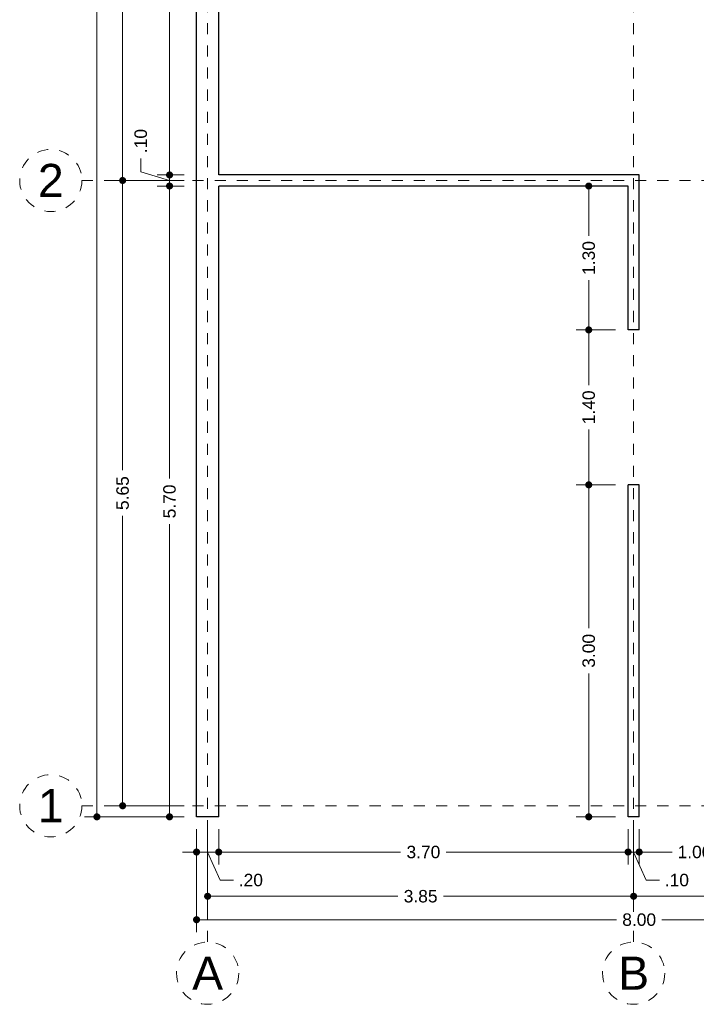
# Model space of a CAD drawing. Header units: millimetres. Extents: x 2563.2 to 2573.6, y 873.8 to 891.6.
# Tile 1 of 4: x 2563.2 to 2569.3, y 873.8 to 882.7. Entities that reach past the tile are written whole.
import ezdxf
from ezdxf.enums import TextEntityAlignment as Align

# ---------------------------------------------------------------- set-up
doc = ezdxf.new("R2010")
doc.units = ezdxf.units.MM
doc.header["$LTSCALE"] = 0.001
doc.linetypes.add('CENTER2', pattern=[28.575, 19.05, -3.175, 3.175, -3.175])
for name, color, linetype, lineweight in [('Cotas', 7, 'Continuous', 18), ('Ejes', 7, 'CENTER2', 5), ('Muros', 7, 'Continuous', 30)]:
    doc.layers.add(name, color=color, linetype=linetype, lineweight=lineweight)
doc.styles.get("Standard").update_dxf_attribs({"font": 'arial.ttf'})
doc.dimstyles.new('1-75', dxfattribs={"dimscale": 75, "dimtxt": 0.0015, "dimasz": 0.00085, "dimexe": 0.0015, "dimexo": 0.0015, "dimgap": 0.0008, "dimtad": 0, "dimzin": 4, "dimdsep": 46, "dimtxsty": 'Standard', "dimblk": 'DOT', "dimcen": 0.0009, "dimclrd": 256, "dimclre": 256, "dimclrt": 256, "dimadec": 0, "dimazin": 0, "dimtfac": 1, "dimtofl": 0, "dimtmove": 1, "dimatfit": 2, "dimfxl": 0.0015, "dimtfill": 1, "dimtolj": 1, "dimtzin": 4, "dimlwd": -1, "dimlwe": -1, "dimarcsym": 0})

# ---------------------------------------------------------------- blocks, each defined once
blk = doc.blocks.new('_DOT')
at = {"color": 0, "linetype": 'ByBlock'}
blk.add_line((-0.5, 0), (-1, 0), dxfattribs=at)
at = {"color": 0, "linetype": 'ByBlock', "const_width": 0.5}
blk.add_lwpolyline([(-0.25, 0, 1), (0.25, 0, 1)], format="xyb", close=True, dxfattribs=at)
blk = doc.blocks.new('*D3')
at = {"layer": 'Cotas', "transparency": 16777216}
for p, q in [((2564.7082, 891.1398), (2563.8077, 891.1398)), ((2563.9202, 891.076), (2563.9202, 883.5841)), ((2563.9202, 875.6035), (2563.9202, 883.0955)), ((2564.7082, 875.5398), (2563.8077, 875.5398))]:
    blk.add_line(p, q, dxfattribs=at)
at = {"layer": 'Defpoints', "color": 0, "transparency": 16777216}
for p in [(2564.8207, 891.1398), (2563.9202, 875.5398), (2564.8207, 875.5398)]:
    blk.add_point(p, dxfattribs=at)
at = {"layer": 'Cotas', "transparency": 16777216, "xscale": 0.06375, "yscale": 0.06375, "zscale": 0.06375}
for p, rotation in [((2563.9202, 891.1398), 90), ((2563.9202, 875.5398), 270)]:
    blk.add_blockref('_DOT', p, dxfattribs=dict(at, rotation=rotation))
at = {"layer": 'Cotas', "transparency": 16777216, "insert": (2563.9202, 883.3398), "char_height": 0.1125, "attachment_point": 5, "rotation": 90, "bg_fill": 3, "box_fill_scale": 1.1, "bg_fill_color": 256, "bg_fill_true_color": 13158600, "bg_fill_transparency": 0}
blk.add_mtext('\\A1;15.60', dxfattribs=at)
blk = doc.blocks.new('*D4')
at = {"layer": 'Cotas', "transparency": 16777216}
for p, q in [((2564.7082, 881.2898), (2564.0401, 881.2898)), ((2564.1526, 881.226), (2564.1526, 878.6713)), ((2564.1526, 875.7035), (2564.1526, 878.2583)), ((2564.7082, 875.6398), (2564.0401, 875.6398))]:
    blk.add_line(p, q, dxfattribs=at)
at = {"layer": 'Defpoints', "color": 0, "transparency": 16777216}
for p in [(2564.1526, 881.2898), (2564.8207, 881.2898), (2564.8207, 875.6398)]:
    blk.add_point(p, dxfattribs=at)
at = {"layer": 'Cotas', "transparency": 16777216, "xscale": 0.06375, "yscale": 0.06375, "zscale": 0.06375}
for p, rotation in [((2564.1526, 881.2898), 90), ((2564.1526, 875.6398), 270)]:
    blk.add_blockref('_DOT', p, dxfattribs=dict(at, rotation=rotation))
at = {"layer": 'Cotas', "transparency": 16777216, "insert": (2564.1526, 878.4648), "char_height": 0.1125, "attachment_point": 5, "rotation": 90, "bg_fill": 3, "box_fill_scale": 1.1, "bg_fill_color": 256, "bg_fill_true_color": 13158600, "bg_fill_transparency": 0}
blk.add_mtext('\\A1;5.65', dxfattribs=at)
blk = doc.blocks.new('*D5')
at = {"layer": 'Cotas', "transparency": 16777216}
for p, q in [((2564.7082, 884.8898), (2564.0401, 884.8898)), ((2564.1526, 884.826), (2564.1526, 883.2957)), ((2564.1526, 881.3535), (2564.1526, 882.8839)), ((2564.7082, 881.2898), (2564.0401, 881.2898))]:
    blk.add_line(p, q, dxfattribs=at)
at = {"layer": 'Defpoints', "color": 0, "transparency": 16777216}
for p in [(2564.1526, 884.8898), (2564.8207, 884.8898), (2564.8207, 881.2898)]:
    blk.add_point(p, dxfattribs=at)
at = {"layer": 'Cotas', "transparency": 16777216, "xscale": 0.06375, "yscale": 0.06375, "zscale": 0.06375}
for p, rotation in [((2564.1526, 884.8898), 90), ((2564.1526, 881.2898), 270)]:
    blk.add_blockref('_DOT', p, dxfattribs=dict(at, rotation=rotation))
at = {"layer": 'Cotas', "transparency": 16777216, "insert": (2564.1526, 883.0898), "char_height": 0.1125, "attachment_point": 5, "rotation": 90, "bg_fill": 3, "box_fill_scale": 1.1, "bg_fill_color": 256, "bg_fill_true_color": 13158600, "bg_fill_transparency": 0}
blk.add_mtext('\\A1;3.60', dxfattribs=at)
blk = doc.blocks.new('*D7')
at = {"layer": 'Cotas', "transparency": 16777216}
for p, q in [((2564.8207, 875.4273), (2564.8207, 874.4976)), ((2572.8207, 875.4273), (2572.8207, 874.4976)), ((2564.8845, 874.6101), (2568.6147, 874.6101)), ((2572.757, 874.6101), (2569.0267, 874.6101))]:
    blk.add_line(p, q, dxfattribs=at)
at = {"layer": 'Defpoints', "color": 0, "transparency": 16777216}
for p in [(2564.8207, 875.5398), (2572.8207, 875.5398), (2572.8207, 874.6101)]:
    blk.add_point(p, dxfattribs=at)
at = {"layer": 'Cotas', "transparency": 16777216, "xscale": 0.06375, "yscale": 0.06375, "zscale": 0.06375, "rotation": 180}
blk.add_blockref('_DOT', (2564.8207, 874.6101), dxfattribs=at)
at = {"layer": 'Cotas', "transparency": 16777216, "xscale": 0.06375, "yscale": 0.06375, "zscale": 0.06375}
blk.add_blockref('_DOT', (2572.8207, 874.6101), dxfattribs=at)
at = {"layer": 'Cotas', "transparency": 16777216, "insert": (2568.8207, 874.6101), "char_height": 0.1125, "attachment_point": 5, "bg_fill": 3, "box_fill_scale": 1.1, "bg_fill_color": 256, "bg_fill_true_color": 13158600, "bg_fill_transparency": 0}
blk.add_mtext('\\A1;8.00', dxfattribs=at)
blk = doc.blocks.new('*D8')
at = {"layer": 'Cotas', "transparency": 16777216}
for p, q in [((2564.9207, 875.4273), (2564.9207, 874.7094)), ((2568.7707, 875.4273), (2568.7707, 874.7094)), ((2564.9845, 874.8219), (2566.6392, 874.8219)), ((2568.707, 874.8219), (2567.0522, 874.8219))]:
    blk.add_line(p, q, dxfattribs=at)
at = {"layer": 'Defpoints', "color": 0, "transparency": 16777216}
for p in [(2564.9207, 875.5398), (2568.7707, 875.5398), (2568.7707, 874.8219)]:
    blk.add_point(p, dxfattribs=at)
at = {"layer": 'Cotas', "transparency": 16777216, "xscale": 0.06375, "yscale": 0.06375, "zscale": 0.06375, "rotation": 180}
blk.add_blockref('_DOT', (2564.9207, 874.8219), dxfattribs=at)
at = {"layer": 'Cotas', "transparency": 16777216, "xscale": 0.06375, "yscale": 0.06375, "zscale": 0.06375}
blk.add_blockref('_DOT', (2568.7707, 874.8219), dxfattribs=at)
at = {"layer": 'Cotas', "transparency": 16777216, "insert": (2566.8457, 874.8219), "char_height": 0.1125, "attachment_point": 5, "bg_fill": 3, "box_fill_scale": 1.1, "bg_fill_color": 256, "bg_fill_true_color": 13158600, "bg_fill_transparency": 0}
blk.add_mtext('\\A1;3.85', dxfattribs=at)
blk = doc.blocks.new('*D9')
at = {"layer": 'Cotas', "transparency": 16777216}
for p, q in [((2568.7707, 875.4273), (2568.7707, 874.7094)), ((2572.7207, 875.4273), (2572.7207, 874.7094)), ((2568.8345, 874.8219), (2570.5392, 874.8219)), ((2572.657, 874.8219), (2570.9522, 874.8219))]:
    blk.add_line(p, q, dxfattribs=at)
at = {"layer": 'Defpoints', "color": 0, "transparency": 16777216}
for p in [(2568.7707, 875.5398), (2572.7207, 875.5398), (2572.7207, 874.8219)]:
    blk.add_point(p, dxfattribs=at)
at = {"layer": 'Cotas', "transparency": 16777216, "xscale": 0.06375, "yscale": 0.06375, "zscale": 0.06375, "rotation": 180}
blk.add_blockref('_DOT', (2568.7707, 874.8219), dxfattribs=at)
at = {"layer": 'Cotas', "transparency": 16777216, "xscale": 0.06375, "yscale": 0.06375, "zscale": 0.06375}
blk.add_blockref('_DOT', (2572.7207, 874.8219), dxfattribs=at)
at = {"layer": 'Cotas', "transparency": 16777216, "insert": (2570.7457, 874.8219), "char_height": 0.1125, "attachment_point": 5, "bg_fill": 3, "box_fill_scale": 1.1, "bg_fill_color": 256, "bg_fill_true_color": 13158600, "bg_fill_transparency": 0}
blk.add_mtext('\\A1;3.95', dxfattribs=at)
blk = doc.blocks.new('*D10')
at = {"layer": 'Cotas', "transparency": 16777216}
for p, q in [((2564.8207, 875.4273), (2564.8207, 875.1091)), ((2565.0207, 875.4273), (2565.0207, 875.1091)), ((2564.757, 875.2216), (2564.6932, 875.2216)), ((2564.8207, 875.2216), (2565.0207, 875.2216)), ((2564.9207, 875.2216), (2565.0332, 874.968)), ((2565.0845, 875.2216), (2565.1482, 875.2216)), ((2565.0332, 874.968), (2565.1532, 874.968))]:
    blk.add_line(p, q, dxfattribs=at)
at = {"layer": 'Defpoints', "color": 0, "transparency": 16777216}
for p in [(2564.8207, 875.5398), (2565.0207, 875.5398), (2565.0207, 875.2216)]:
    blk.add_point(p, dxfattribs=at)
at = {"layer": 'Cotas', "transparency": 16777216, "xscale": 0.06375, "yscale": 0.06375, "zscale": 0.06375}
blk.add_blockref('_DOT', (2564.8207, 875.2216), dxfattribs=at)
at = {"layer": 'Cotas', "transparency": 16777216, "xscale": 0.06375, "yscale": 0.06375, "zscale": 0.06375, "rotation": 180}
blk.add_blockref('_DOT', (2565.0207, 875.2216), dxfattribs=at)
at = {"layer": 'Cotas', "transparency": 16777216, "insert": (2565.3115, 874.968), "char_height": 0.1125, "attachment_point": 5, "bg_fill": 3, "box_fill_scale": 1.1, "bg_fill_color": 256, "bg_fill_true_color": 13158600, "bg_fill_transparency": 0}
blk.add_mtext('\\A1;.20', dxfattribs=at)
blk = doc.blocks.new('*D11')
at = {"layer": 'Cotas', "transparency": 16777216}
for p, q in [((2565.0207, 875.4273), (2565.0207, 875.1091)), ((2568.7207, 875.4273), (2568.7207, 875.1091)), ((2565.0845, 875.2216), (2566.6648, 875.2216)), ((2568.657, 875.2216), (2567.0766, 875.2216))]:
    blk.add_line(p, q, dxfattribs=at)
at = {"layer": 'Defpoints', "color": 0, "transparency": 16777216}
for p in [(2565.0207, 875.5398), (2568.7207, 875.5398), (2568.7207, 875.2216)]:
    blk.add_point(p, dxfattribs=at)
at = {"layer": 'Cotas', "transparency": 16777216, "xscale": 0.06375, "yscale": 0.06375, "zscale": 0.06375, "rotation": 180}
blk.add_blockref('_DOT', (2565.0207, 875.2216), dxfattribs=at)
at = {"layer": 'Cotas', "transparency": 16777216, "xscale": 0.06375, "yscale": 0.06375, "zscale": 0.06375}
blk.add_blockref('_DOT', (2568.7207, 875.2216), dxfattribs=at)
at = {"layer": 'Cotas', "transparency": 16777216, "insert": (2566.8707, 875.2216), "char_height": 0.1125, "attachment_point": 5, "bg_fill": 3, "box_fill_scale": 1.1, "bg_fill_color": 256, "bg_fill_true_color": 13158600, "bg_fill_transparency": 0}
blk.add_mtext('\\A1;3.70', dxfattribs=at)
blk = doc.blocks.new('*D12')
at = {"layer": 'Cotas', "transparency": 16777216}
for p, q in [((2568.7207, 875.4273), (2568.7207, 875.1091)), ((2568.8207, 875.4273), (2568.8207, 875.1091)), ((2568.657, 875.2216), (2568.5932, 875.2216)), ((2568.7207, 875.2216), (2568.8207, 875.2216)), ((2568.7707, 875.2216), (2568.8832, 874.968)), ((2568.8845, 875.2216), (2568.9482, 875.2216)), ((2568.8832, 874.968), (2569.0032, 874.968))]:
    blk.add_line(p, q, dxfattribs=at)
at = {"layer": 'Defpoints', "color": 0, "transparency": 16777216}
for p in [(2568.7207, 875.5398), (2568.8207, 875.5398), (2568.8207, 875.2216)]:
    blk.add_point(p, dxfattribs=at)
at = {"layer": 'Cotas', "transparency": 16777216, "xscale": 0.06375, "yscale": 0.06375, "zscale": 0.06375}
blk.add_blockref('_DOT', (2568.7207, 875.2216), dxfattribs=at)
at = {"layer": 'Cotas', "transparency": 16777216, "xscale": 0.06375, "yscale": 0.06375, "zscale": 0.06375, "rotation": 180}
blk.add_blockref('_DOT', (2568.8207, 875.2216), dxfattribs=at)
at = {"layer": 'Cotas', "transparency": 16777216, "insert": (2569.1615, 874.968), "char_height": 0.1125, "attachment_point": 5, "bg_fill": 3, "box_fill_scale": 1.1, "bg_fill_color": 256, "bg_fill_true_color": 13158600, "bg_fill_transparency": 0}
blk.add_mtext('\\A1;.10', dxfattribs=at)
blk = doc.blocks.new('*D13')
at = {"layer": 'Cotas', "transparency": 16777216}
for p, q in [((2568.8207, 875.4273), (2568.8207, 875.1091)), ((2569.8207, 875.4273), (2569.8207, 875.1091)), ((2568.8845, 875.2216), (2569.1201, 875.2216)), ((2569.757, 875.2216), (2569.5213, 875.2216))]:
    blk.add_line(p, q, dxfattribs=at)
at = {"layer": 'Defpoints', "color": 0, "transparency": 16777216}
for p in [(2568.8207, 875.5398), (2569.8207, 875.5398), (2569.8207, 875.2216)]:
    blk.add_point(p, dxfattribs=at)
at = {"layer": 'Cotas', "transparency": 16777216, "xscale": 0.06375, "yscale": 0.06375, "zscale": 0.06375, "rotation": 180}
blk.add_blockref('_DOT', (2568.8207, 875.2216), dxfattribs=at)
at = {"layer": 'Cotas', "transparency": 16777216, "xscale": 0.06375, "yscale": 0.06375, "zscale": 0.06375}
blk.add_blockref('_DOT', (2569.8207, 875.2216), dxfattribs=at)
at = {"layer": 'Cotas', "transparency": 16777216, "insert": (2569.3207, 875.2216), "char_height": 0.1125, "attachment_point": 5, "bg_fill": 3, "box_fill_scale": 1.1, "bg_fill_color": 256, "bg_fill_true_color": 13158600, "bg_fill_transparency": 0}
blk.add_mtext('\\A1;1.00', dxfattribs=at)
blk = doc.blocks.new('*D18')
at = {"layer": 'Cotas', "transparency": 16777216}
for p, q in [((2564.7082, 881.2398), (2564.464, 881.2398)), ((2564.5765, 881.176), (2564.5765, 878.5957)), ((2564.5765, 875.6035), (2564.5765, 878.1839)), ((2564.7082, 875.5398), (2564.464, 875.5398))]:
    blk.add_line(p, q, dxfattribs=at)
at = {"layer": 'Defpoints', "color": 0, "transparency": 16777216}
for p in [(2564.5765, 881.2398), (2564.8207, 881.2398), (2564.8207, 875.5398)]:
    blk.add_point(p, dxfattribs=at)
at = {"layer": 'Cotas', "transparency": 16777216, "xscale": 0.06375, "yscale": 0.06375, "zscale": 0.06375}
for p, rotation in [((2564.5765, 881.2398), 90), ((2564.5765, 875.5398), 270)]:
    blk.add_blockref('_DOT', p, dxfattribs=dict(at, rotation=rotation))
at = {"layer": 'Cotas', "transparency": 16777216, "insert": (2564.5765, 878.3898), "char_height": 0.1125, "attachment_point": 5, "rotation": 90, "bg_fill": 3, "box_fill_scale": 1.1, "bg_fill_color": 256, "bg_fill_true_color": 13158600, "bg_fill_transparency": 0}
blk.add_mtext('\\A1;5.70', dxfattribs=at)
blk = doc.blocks.new('*D19')
at = {"layer": 'Cotas', "transparency": 16777216}
for p, q in [((2564.3165, 881.3678), (2564.3165, 881.4878)), ((2564.5765, 881.4035), (2564.5765, 881.4673)), ((2564.5765, 881.2898), (2564.3165, 881.3678)), ((2564.7082, 881.3398), (2564.464, 881.3398)), ((2564.5765, 881.2398), (2564.5765, 881.3398)), ((2564.7082, 881.2398), (2564.464, 881.2398)), ((2564.5765, 881.176), (2564.5765, 881.1123))]:
    blk.add_line(p, q, dxfattribs=at)
at = {"layer": 'Defpoints', "color": 0, "transparency": 16777216}
for p in [(2564.5765, 881.3398), (2564.8207, 881.3398), (2564.8207, 881.2398)]:
    blk.add_point(p, dxfattribs=at)
at = {"layer": 'Cotas', "transparency": 16777216, "xscale": 0.06375, "yscale": 0.06375, "zscale": 0.06375}
for p, rotation in [((2564.5765, 881.3398), 270), ((2564.5765, 881.2398), 90)]:
    blk.add_blockref('_DOT', p, dxfattribs=dict(at, rotation=rotation))
at = {"layer": 'Cotas', "transparency": 16777216, "insert": (2564.3165, 881.6461), "char_height": 0.1125, "attachment_point": 5, "rotation": 90, "bg_fill": 3, "box_fill_scale": 1.1, "bg_fill_color": 256, "bg_fill_true_color": 13158600, "bg_fill_transparency": 0}
blk.add_mtext('\\A1;.10', dxfattribs=at)
blk = doc.blocks.new('*D20')
at = {"layer": 'Cotas', "transparency": 16777216}
for p, q in [((2564.7082, 884.8398), (2564.464, 884.8398)), ((2564.5765, 884.776), (2564.5765, 883.2957)), ((2564.5765, 881.4035), (2564.5765, 882.8839)), ((2564.7082, 881.3398), (2564.464, 881.3398))]:
    blk.add_line(p, q, dxfattribs=at)
at = {"layer": 'Defpoints', "color": 0, "transparency": 16777216}
for p in [(2564.5765, 884.8398), (2564.8207, 884.8398), (2564.8207, 881.3398)]:
    blk.add_point(p, dxfattribs=at)
at = {"layer": 'Cotas', "transparency": 16777216, "xscale": 0.06375, "yscale": 0.06375, "zscale": 0.06375}
for p, rotation in [((2564.5765, 884.8398), 90), ((2564.5765, 881.3398), 270)]:
    blk.add_blockref('_DOT', p, dxfattribs=dict(at, rotation=rotation))
at = {"layer": 'Cotas', "transparency": 16777216, "insert": (2564.5765, 883.0898), "char_height": 0.1125, "attachment_point": 5, "rotation": 90, "bg_fill": 3, "box_fill_scale": 1.1, "bg_fill_color": 256, "bg_fill_true_color": 13158600, "bg_fill_transparency": 0}
blk.add_mtext('\\A1;3.50', dxfattribs=at)
blk = doc.blocks.new('*D26')
at = {"layer": 'Cotas', "transparency": 16777216}
for p, q in [((2568.6082, 881.2398), (2568.2525, 881.2398)), ((2568.365, 881.176), (2568.365, 880.7904)), ((2568.365, 880.0035), (2568.365, 880.3892)), ((2568.6082, 879.9398), (2568.2525, 879.9398))]:
    blk.add_line(p, q, dxfattribs=at)
at = {"layer": 'Defpoints', "color": 0, "transparency": 16777216}
for p in [(2568.7207, 881.2398), (2568.365, 879.9398), (2568.7207, 879.9398)]:
    blk.add_point(p, dxfattribs=at)
at = {"layer": 'Cotas', "transparency": 16777216, "xscale": 0.06375, "yscale": 0.06375, "zscale": 0.06375}
for p, rotation in [((2568.365, 881.2398), 90), ((2568.365, 879.9398), 270)]:
    blk.add_blockref('_DOT', p, dxfattribs=dict(at, rotation=rotation))
at = {"layer": 'Cotas', "transparency": 16777216, "insert": (2568.365, 880.5898), "char_height": 0.1125, "attachment_point": 5, "rotation": 90, "bg_fill": 3, "box_fill_scale": 1.1, "bg_fill_color": 256, "bg_fill_true_color": 13158600, "bg_fill_transparency": 0}
blk.add_mtext('\\A1;1.30', dxfattribs=at)
blk = doc.blocks.new('*D27')
at = {"layer": 'Cotas', "transparency": 16777216}
for p, q in [((2568.6082, 879.9398), (2568.2525, 879.9398)), ((2568.365, 879.876), (2568.365, 879.4404)), ((2568.365, 878.6035), (2568.365, 879.0392)), ((2568.6082, 878.5398), (2568.2525, 878.5398))]:
    blk.add_line(p, q, dxfattribs=at)
at = {"layer": 'Defpoints', "color": 0, "transparency": 16777216}
for p in [(2568.7207, 879.9398), (2568.365, 878.5398), (2568.7207, 878.5398)]:
    blk.add_point(p, dxfattribs=at)
at = {"layer": 'Cotas', "transparency": 16777216, "xscale": 0.06375, "yscale": 0.06375, "zscale": 0.06375}
for p, rotation in [((2568.365, 879.9398), 90), ((2568.365, 878.5398), 270)]:
    blk.add_blockref('_DOT', p, dxfattribs=dict(at, rotation=rotation))
at = {"layer": 'Cotas', "transparency": 16777216, "insert": (2568.365, 879.2398), "char_height": 0.1125, "attachment_point": 5, "rotation": 90, "bg_fill": 3, "box_fill_scale": 1.1, "bg_fill_color": 256, "bg_fill_true_color": 13158600, "bg_fill_transparency": 0}
blk.add_mtext('\\A1;1.40', dxfattribs=at)
blk = doc.blocks.new('*D28')
at = {"layer": 'Cotas', "transparency": 16777216}
for p, q in [((2568.6082, 878.5398), (2568.2525, 878.5398)), ((2568.365, 878.476), (2568.365, 877.2457)), ((2568.365, 875.6035), (2568.365, 876.8339)), ((2568.6082, 875.5398), (2568.2525, 875.5398))]:
    blk.add_line(p, q, dxfattribs=at)
at = {"layer": 'Defpoints', "color": 0, "transparency": 16777216}
for p in [(2568.7207, 878.5398), (2568.365, 875.5398), (2568.7207, 875.5398)]:
    blk.add_point(p, dxfattribs=at)
at = {"layer": 'Cotas', "transparency": 16777216, "xscale": 0.06375, "yscale": 0.06375, "zscale": 0.06375}
for p, rotation in [((2568.365, 878.5398), 90), ((2568.365, 875.5398), 270)]:
    blk.add_blockref('_DOT', p, dxfattribs=dict(at, rotation=rotation))
at = {"layer": 'Cotas', "transparency": 16777216, "insert": (2568.365, 877.0398), "char_height": 0.1125, "attachment_point": 5, "rotation": 90, "bg_fill": 3, "box_fill_scale": 1.1, "bg_fill_color": 256, "bg_fill_true_color": 13158600, "bg_fill_transparency": 0}
blk.add_mtext('\\A1;3.00', dxfattribs=at)

msp = doc.modelspace()

# ---------------------------------------------------------------- linework, layer by layer
at = {"layer": 'Ejes', "linetype": 'CENTER2'}
for p, q in [((2564.9207, 874.4108), (2564.9207, 891.6398)), ((2568.7707, 874.4108), (2568.7707, 891.6398)), ((2563.7848, 881.2898), (2573.3207, 881.2898)), ((2563.7848, 875.6398), (2573.3207, 875.6398))]:
    msp.add_line(p, q, dxfattribs=at)
at = {"layer": 'Ejes'}
for centre in [(2563.5036, 881.2898), (2563.5036, 875.6398), (2564.9207, 874.127), (2568.7707, 874.127)]:
    msp.add_circle(centre, 0.2812, dxfattribs=at)
at = {"layer": 'Muros'}
for p, q in [((2564.8207, 875.5398), (2564.8207, 891.1398)), ((2565.0207, 881.3398), (2565.0207, 884.8398)), ((2568.8207, 881.3398), (2565.0207, 881.3398)), ((2568.8207, 879.9398), (2568.8207, 881.3398)), ((2565.0207, 875.5398), (2565.0207, 881.2398)), ((2568.7207, 881.2398), (2565.0207, 881.2398)), ((2568.7207, 879.9398), (2568.7207, 881.2398)), ((2568.8207, 879.9398), (2568.7207, 879.9398)), ((2568.7207, 875.5398), (2568.7207, 878.5398)), ((2568.8207, 878.5398), (2568.7207, 878.5398)), ((2568.8207, 875.5398), (2568.8207, 878.5398)), ((2565.0207, 875.5398), (2564.8207, 875.5398)), ((2568.8207, 875.5398), (2568.7207, 875.5398))]:
    msp.add_line(p, q, dxfattribs=at)

# ---------------------------------------------------------------- texts
at = {"layer": 'Ejes'}
for s, p in [('2', (2563.5036, 881.2898)), ('1', (2563.5036, 875.6398)), ('A', (2564.9207, 874.127)), ('B', (2568.7707, 874.127))]:
    msp.add_text(s, height=0.3, dxfattribs=at).set_placement(p, align=Align.MIDDLE_CENTER)

# ---------------------------------------------------------------- next in the draw order: dimensions: what is measured, and where the dimension line sits
at = {"layer": 'Cotas'}
for base, p1, p2, picture, middle in [((2563.9202, 875.5398), (2564.8207, 891.1398), (2564.8207, 875.5398), '*D3', (2563.9202, 883.3398)), ((2568.365, 879.9398), (2568.7207, 881.2398), (2568.7207, 879.9398), '*D26', (2568.365, 880.5898))]:
    dim = msp.add_linear_dim(base=base, p1=p1, p2=p2, angle=90, dimstyle='1-75', dxfattribs=at)
    dim.commit()
    dim.dimension.update_dxf_attribs({"geometry": picture, "text_midpoint": middle})

# ---------------------------------------------------------------- next in the draw order: dimensions: what is measured, and where the dimension line sits
for base, p1, p2, picture, middle in [((2564.1526, 881.2898), (2564.8207, 875.6398), (2564.8207, 881.2898), '*D4', (2564.1526, 878.4648)), ((2568.365, 878.5398), (2568.7207, 879.9398), (2568.7207, 878.5398), '*D27', (2568.365, 879.2398))]:
    dim = msp.add_linear_dim(base=base, p1=p1, p2=p2, angle=90, dimstyle='1-75', dxfattribs=at)
    dim.commit()
    dim.dimension.update_dxf_attribs({"geometry": picture, "text_midpoint": middle})
dim = msp.add_linear_dim(base=(2572.8207, 874.6101), p1=(2564.8207, 875.5398), p2=(2572.8207, 875.5398), dimstyle='1-75', dxfattribs=at)
dim.commit()
dim.dimension.update_dxf_attribs({"geometry": '*D7', "text_midpoint": (2568.8207, 874.6101)})

# ---------------------------------------------------------------- next in the draw order: dimensions: what is measured, and where the dimension line sits
dim = msp.add_linear_dim(base=(2564.1526, 884.8898), p1=(2564.8207, 881.2898), p2=(2564.8207, 884.8898), angle=90, dimstyle='1-75', dxfattribs=at)
dim.commit()
dim.dimension.update_dxf_attribs({"geometry": '*D5', "text_midpoint": (2564.1526, 883.0898)})
dim = msp.add_linear_dim(base=(2568.7707, 874.8219), p1=(2564.9207, 875.5398), p2=(2568.7707, 875.5398), dimstyle='1-75', dxfattribs=at)
dim.commit()
dim.dimension.update_dxf_attribs({"geometry": '*D8', "text_midpoint": (2566.8457, 874.8219)})

# ---------------------------------------------------------------- next in the draw order: dimensions: what is measured, and where the dimension line sits
dim = msp.add_linear_dim(base=(2565.0207, 875.2216), p1=(2564.8207, 875.5398), p2=(2565.0207, 875.5398), dimstyle='1-75', dxfattribs=at)
dim.commit()
dim.dimension.update_dxf_attribs({"geometry": '*D10', "text_midpoint": (2565.2132, 874.968), "dimtype": 160})
dim = msp.add_linear_dim(base=(2572.7207, 874.8219), p1=(2568.7707, 875.5398), p2=(2572.7207, 875.5398), dimstyle='1-75', dxfattribs=at)
dim.commit()
dim.dimension.update_dxf_attribs({"geometry": '*D9', "text_midpoint": (2570.7457, 874.8219)})

# ---------------------------------------------------------------- next in the draw order: dimensions: what is measured, and where the dimension line sits
dim = msp.add_linear_dim(base=(2564.5765, 881.2398), p1=(2564.8207, 875.5398), p2=(2564.8207, 881.2398), angle=90, dimstyle='1-75', dxfattribs=at)
dim.commit()
dim.dimension.update_dxf_attribs({"geometry": '*D18', "text_midpoint": (2564.5765, 878.3898)})
dim = msp.add_linear_dim(base=(2568.7207, 875.2216), p1=(2565.0207, 875.5398), p2=(2568.7207, 875.5398), dimstyle='1-75', dxfattribs=at)
dim.commit()
dim.dimension.update_dxf_attribs({"geometry": '*D11', "text_midpoint": (2566.8707, 875.2216)})

# ---------------------------------------------------------------- next in the draw order: dimensions: what is measured, and where the dimension line sits
dim = msp.add_linear_dim(base=(2564.5765, 881.3398), p1=(2564.8207, 881.2398), p2=(2564.8207, 881.3398), angle=90, dimstyle='1-75', dxfattribs=at)
dim.commit()
dim.dimension.update_dxf_attribs({"geometry": '*D19', "text_midpoint": (2564.3165, 881.5478)})
dim = msp.add_linear_dim(base=(2568.8207, 875.2216), p1=(2568.7207, 875.5398), p2=(2568.8207, 875.5398), dimstyle='1-75', dxfattribs=at)
dim.commit()
dim.dimension.update_dxf_attribs({"geometry": '*D12', "text_midpoint": (2569.0632, 874.968), "dimtype": 160})

# ---------------------------------------------------------------- next in the draw order: dimensions: what is measured, and where the dimension line sits
for base, p1, p2, picture, middle in [((2564.5765, 884.8398), (2564.8207, 881.3398), (2564.8207, 884.8398), '*D20', (2564.5765, 883.0898)), ((2568.365, 875.5398), (2568.7207, 878.5398), (2568.7207, 875.5398), '*D28', (2568.365, 877.0398))]:
    dim = msp.add_linear_dim(base=base, p1=p1, p2=p2, angle=90, dimstyle='1-75', dxfattribs=at)
    dim.commit()
    dim.dimension.update_dxf_attribs({"geometry": picture, "text_midpoint": middle})
dim = msp.add_linear_dim(base=(2569.8207, 875.2216), p1=(2568.8207, 875.5398), p2=(2569.8207, 875.5398), dimstyle='1-75', dxfattribs=at)
dim.commit()
dim.dimension.update_dxf_attribs({"geometry": '*D13', "text_midpoint": (2569.3207, 875.2216)})

doc.saveas('drawing.dxf')
